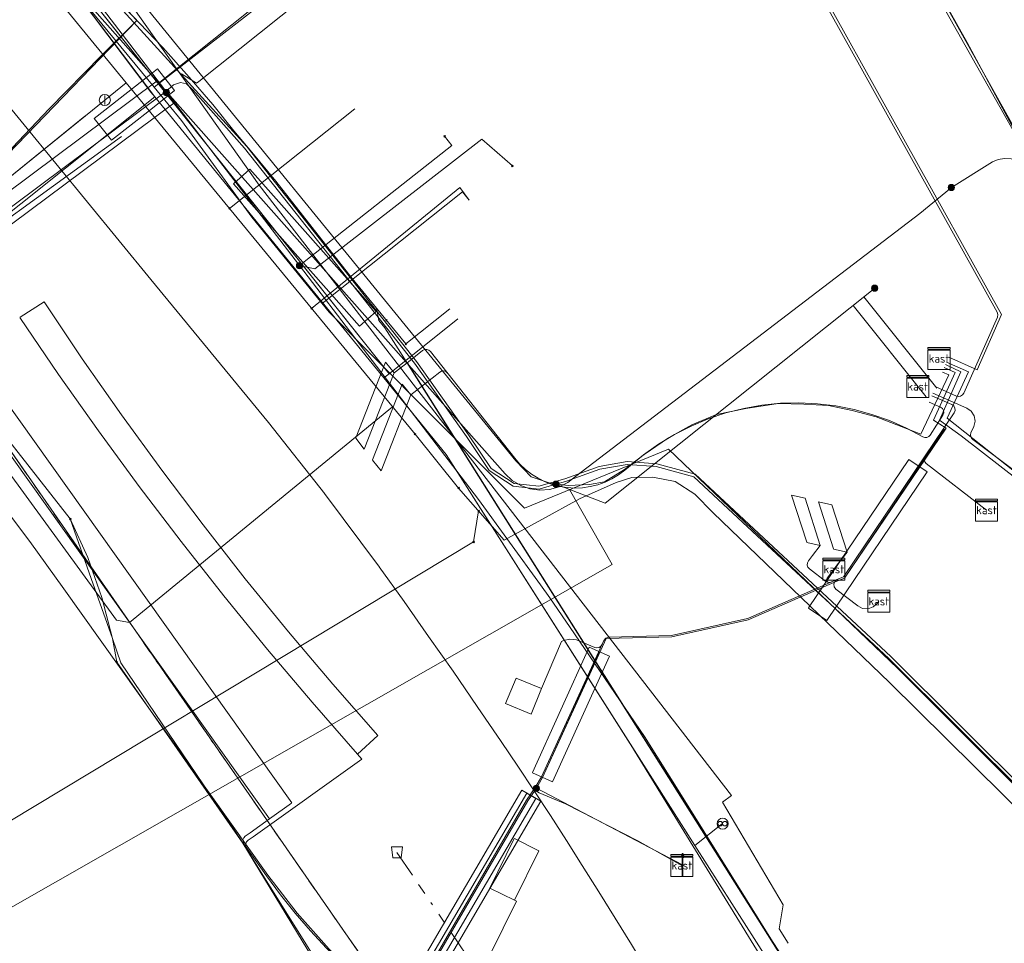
# Model space of a CAD drawing. Header units: metres. Extents: x 154975 to 155642, y 461260 to 461877.
# Tile 78 of 95: x 155495 to 155531, y 461429 to 461463. Entities that reach past the tile are written whole.
import ezdxf
from ezdxf.enums import TextEntityAlignment as Align
from ezdxf.lldxf.tags import DXFTag

# ---------------------------------------------------------------- set-up
doc = ezdxf.new("R2010")
doc.units = ezdxf.units.M
doc.linetypes.add('RI-OVERIG-SO', pattern=[17, 5, -2, 2, -2, 0, -2, 2, -2])
for name, color, linetype, lineweight, true_color in [('B-WE-KL-DATA-G', 3, 'KL-DATA-SO', 18, 0x00ff00), ('B-WE-KL-DATA_DUCT-G', 3, 'Continuous', 18, 0x00ff00), ('B-WE-KL-DATA_HULPSTUK-S', 3, 'Continuous', 18, 0x00ff00), ('B-WE-KL-DATA_KABELBED-G', 3, 'Continuous', 18, 0x00ff00), ('B-WE-KL-DATA_MANTELBUIS-G', 3, 'Continuous', 18, 0x00ff00), ('B-WE-KL-ET_LS-G', 1, 'KL-LS-SO', 18, 0xff0000), ('B-WE-KL-ET_LS-S', 1, 'Continuous', 18, 0xff0000), ('B-WE-KL-ET_LS_HULPSTUK-S', 1, 'Continuous', 18, 0xff0000), ('B-WE-KL-ET_LS_KABELBED-G', 1, 'Continuous', 18, 0xff0000), ('B-WE-KL-ET_LS_MANTELBUIS-G', 1, 'Continuous', 18, 0xff0000), ('B-WE-KL-ET_MS-G', 1, 'KL-MS-SO', 18, 0xff0000), ('B-WE-KL-ET_MS_HULPSTUK-S', 1, 'Continuous', 18, 0xff0000), ('B-WE-KL-ET_MS_MANTELBUIS-G', 1, 'Continuous', 18, 0xff0000), ('B-WE-KL-GAS_LD-G', 30, 'KL-GAS_LD-SO', 18, 0xff7f00), ('B-WE-KL-GAS_LD_MANTELBUIS-G', 30, 'Continuous', 18, 0xff7f00), ('B-WE-KL-WATER-G', 5, 'KL-WATER-SO', 18, 0x0000ff), ('B-WE-KL-WATER_HULPSTUK-S', 5, 'Continuous', 18, 0x0000ff), ('B-WE-KL-WATER_MANTELBUIS-G', 5, 'Continuous', 18, 0x0000ff), ('B-WE-RI-DRUK-G', 6, 'RI-PERS-SO', 18, 0xff00ff), ('B-WE-RI-VRIJVERVAL-G', 6, 'RI-OVERIG-SO', 18, 0xff00ff), ('B-WE-RI-VRIJVERVAL_HULPSTUK-S', 6, 'Continuous', 18, 0xff00ff), ('V-WE-KL-WATER-G', 5, 'V-KL-WATER-SO', 18, 0x0000ff)]:
    doc.layers.add(name, color=color, linetype=linetype, lineweight=lineweight, true_color=true_color)
doc.layers.add('B-WE-OG-INFO-G', color=7, linetype='Continuous', lineweight=18)
doc.styles.add('NLCS-ISO', font='NLCS-ISO.ttf')
tags = doc.linetypes.add('KL-DATA-SO', pattern='A,4,-1,[101,NLCS.SHX,S=0.5,R=0,X=0,Y=0],-1,4,-1,["D",Standard,S=1,R=0,X=-0.25,Y=-0.5],-1.5', length=12.5).pattern_tags.tags
tags[18] = DXFTag(74, 10)
tags = doc.linetypes.add('KL-GAS_LD-SO', pattern='A,4,-1,[69,NLCS.SHX,S=0.5,R=0,X=0,Y=0],-1,4,-1,["L",Standard,S=1,R=0,X=0.25,Y=-0.5],-2', length=13).pattern_tags.tags
tags[18] = DXFTag(74, 10)
tags = doc.linetypes.add('KL-LS-SO', pattern='A,4,-1,[103,NLCS.SHX,S=0.75,R=0,X=0,Y=0],-1,4,-1,["L",Standard,S=1,R=0,X=0,Y=-0.5],-2', length=13).pattern_tags.tags
tags[18] = DXFTag(74, 10)
tags = doc.linetypes.add('KL-MS-SO', pattern='A,4,-1,[103,NLCS.SHX,S=0.75,R=0,X=0,Y=0],-1,4,-1,["M",Standard,S=1,R=0,X=0,Y=-0.5],-2', length=13).pattern_tags.tags
tags[18] = DXFTag(74, 10)
doc.linetypes.add('KL-WATER-SO', pattern='A,7,-0.5,[168,NLCS.SHX,S=0.75,R=0,X=0.75,Y=0],-2', length=9.5)
tags = doc.linetypes.add('RI-PERS-SO', pattern='A,7,-2,["P",Standard,S=1.8,R=0,X=-0.5,Y=-0.9],-2,7,-2,[102,NLCS.SHX,S=1,R=180,X=0,Y=0],-2', length=22).pattern_tags.tags
tags[6] = DXFTag(74, 10)
doc.linetypes.add('V-KL-WATER-SO', pattern='A,3.5,[24,NLCS.SHX,S=0.5,R=0,X=0,Y=0],3.5,-0.5,[168,NLCS.SHX,S=0.75,R=0,X=0.75,Y=0],-2', length=9.5)

# ---------------------------------------------------------------- blocks, each defined once
blk = doc.blocks.new('SKL-WTB_HULP_MOF-SO')
at = {"linetype": 'ByBlock', "lineweight": 18}
h = blk.add_hatch(color=0, dxfattribs=at)
h.dxf.hatch_style = 1
h.paths.add_polyline_path([(-0.5625, 0, 1), (0.5625, 0, 1)])
at = {"color": 0, "linetype": 'ByBlock', "lineweight": 18}
blk.add_circle((0, 0), 0.5625, dxfattribs=at)
at = {"color": 0, "linetype": 'ByBlock', "lineweight": 18, "style": 'NLCS-ISO', "flags": 1}
for tag, p in [('TYPE', (1.5, 0)), ('LABEL', (1.5, -1.5)), ('OMSCHRIJVING', (1.5, -3))]:
    blk.add_attdef(tag, p, '', height=1, dxfattribs=at)
blk = doc.blocks.new('SKL-WTB_HULP_OVERLENGTE-SO')
at = {"color": 0, "linetype": 'ByBlock', "lineweight": 18}
for centre, radius in [((0, 0), 1), ((-0.42, 0), 0.417), ((0.42, 0), 0.417)]:
    blk.add_circle(centre, radius, dxfattribs=at)
at = {"color": 0, "linetype": 'ByBlock', "lineweight": 18, "style": 'NLCS-ISO', "flags": 1}
for tag, p in [('TYPE', (1.5, 0)), ('LABEL', (1.5, -1.5)), ('OMSCHRIJVING', (1.5, -3))]:
    blk.add_attdef(tag, p, '', height=1, dxfattribs=at)
blk = doc.blocks.new('SKL-WTB_HULP_OVERIG-SO')
at = {"color": 0, "linetype": 'ByBlock', "lineweight": 18}
for points in [[(-0.14, 0.14), (0.14, -0.14)], [(0.14, 0.14), (-0.14, -0.14)]]:
    blk.add_lwpolyline(points, dxfattribs=at)
at = {"color": 0, "linetype": 'ByBlock', "lineweight": 18, "style": 'NLCS-ISO', "flags": 1}
for tag, p in [('TYPE', (1.5, 0)), ('LABEL', (1.5, -1.5)), ('OMSCHRIJVING', (1.5, -3))]:
    blk.add_attdef(tag, p, '', height=1, dxfattribs=at)
blk = doc.blocks.new('SKL-WTB_HULP_AFSLUITER-SO')
at = {"color": 0, "linetype": 'ByBlock', "lineweight": 18}
blk.add_lwpolyline([(0, 0.8), (0, -0.8)], dxfattribs=at)
blk.add_circle((0, 0), 1, dxfattribs=at)
at = {"color": 0, "linetype": 'ByBlock', "lineweight": 18, "style": 'NLCS-ISO', "flags": 1}
for tag, p in [('TYPE', (1.5, 0)), ('LABEL', (1.5, -1.5)), ('OMSCHRIJVING', (1.5, -3))]:
    blk.add_attdef(tag, p, '', height=1, dxfattribs=at)
blk = doc.blocks.new('SRI-HULP_AFVOER_OPVANG-SO')
at = {"color": 0, "linetype": 'ByBlock', "lineweight": 18}
blk.add_lwpolyline([(-0.75, -1), (-1, 1), (1, 1), (0.75, -1)], close=True, dxfattribs=at)
at = {"color": 0, "linetype": 'ByBlock', "lineweight": 18, "style": 'NLCS-ISO', "flags": 1}
for tag, p in [('TYPE', (1.5, 0)), ('LABEL', (1.5, -1.5)), ('OMSCHRIJVING', (1.5, -3))]:
    blk.add_attdef(tag, p, '', height=1, dxfattribs=at)
blk = doc.blocks.new('SKL-WTB_HULP_KAST-SO')
at = {"color": 0, "linetype": 'ByBlock', "lineweight": 18}
for points in [[(-2, 2), (2, 2), (2, 1.68), (-2, 1.68)], [(-2, 1.52), (2, 1.52), (2, -2), (-2, -2)]]:
    blk.add_lwpolyline(points, close=True, dxfattribs=at)
at = {"color": 0, "linetype": 'ByBlock', "lineweight": 18, "style": 'NLCS-ISO'}
blk.add_text('kast', height=1.5, dxfattribs=at).set_placement((0, 0), align=Align.MIDDLE_CENTER)
at = {"color": 0, "linetype": 'ByBlock', "lineweight": 18, "style": 'NLCS-ISO', "flags": 1}
for tag, p in [('TYPE', (2.5, 0)), ('LABEL', (2.5, -1.5)), ('OMSCHRIJVING', (2.5, -3))]:
    blk.add_attdef(tag, p, '', height=1, dxfattribs=at)
blk = doc.blocks.new('SKL-ET_LS_MAST-SO')
for p, q in [((-0.05, 2.07), (0.05, 2.07)), ((-0.05, -2), (0.05, -2))]:
    blk.add_line(p, q)
for points in [[(-0.18, 1.76), (-0.22, 1.76), (-0.22, 1.84), (-0.18, 1.84), (-0.18, 1.79)], [(-0.18, 1.79), (-0.05, 1.79)], [(-0.05, -2), (-0.05, 2.07)], [(0.05, -2), (0.05, 2.07)], [(0.18, 1.92), (0.05, 1.92)], [(0.18, 1.89), (0.05, 1.89)], [(0.18, 1.89), (0.22, 1.89), (0.22, 1.97), (0.18, 1.97), (0.18, 1.92)], [(-0.18, 1.49), (-0.22, 1.49), (-0.22, 1.57), (-0.18, 1.57), (-0.18, 1.52)], [(-0.18, 1.76), (-0.05, 1.76)], [(-0.18, 1.52), (-0.05, 1.52)], [(-0.18, 1.49), (-0.05, 1.49)], [(0.18, 1.66), (0.05, 1.66)], [(0.18, 1.63), (0.05, 1.63)], [(0.18, 1.39), (0.05, 1.39)], [(0.18, 1.36), (0.05, 1.36)], [(0.18, 1.63), (0.22, 1.63), (0.22, 1.71), (0.18, 1.71), (0.18, 1.66)], [(0.18, 1.36), (0.22, 1.36), (0.22, 1.44), (0.18, 1.44), (0.18, 1.39)]]:
    blk.add_lwpolyline(points)

msp = doc.modelspace()

# ---------------------------------------------------------------- linework, layer by layer
at = {"layer": 'B-WE-KL-DATA-G', "ltscale": 0.2, "flags": 128}
for points in [[(155409.757, 461508.224), (155410.041, 461507.721), (155411.488, 461508.537), (155421.999, 461515.29), (155431.196, 461521.392), (155432.766, 461525.835), (155431.872, 461527.097), (155432.678, 461528.499), (155440.051, 461534.19), (155440.476, 461533.642), (155446.537, 461538.333), (155454.524, 461528.02), (155454.151, 461518.391), (155454.374, 461518.11), (155455.14, 461517.411), (155455.208, 461517.328), (155455.079, 461517.222), (155468.746, 461500), (155475.736, 461491.444), (155479.053, 461487.226), (155482.564, 461482.74), (155486.749, 461477.43), (155486.8, 461477.471), (155495.58, 461466.549), (155496.559, 461465.317), (155496.37, 461465.166), (155500, 461460.34), (155500.142, 461460.166), (155492.041, 461453.701), (155486.5, 461450.108), (155481.854, 461447.316), (155475.613, 461442.559), (155452.895, 461426.993), (155434.65, 461415.765), (155427.722, 461411.996), (155407.364, 461400.178), (155400.953, 461396.216), (155401.111, 461395.961)], [(155077.299, 461350.494), (155079.422, 461350.703), (155080.141, 461350.712), (155081.124, 461350.793), (155084.299, 461351.148), (155085.855, 461351.318), (155086.463, 461351.416), (155087.113, 461351.64), (155087.759, 461351.794), (155088.906, 461351.93), (155089.354, 461351.943), (155089.798, 461351.903), (155090.432, 461351.842), (155091.087, 461351.872), (155093.732, 461352.262), (155095.27, 461352.42), (155097.062, 461352.621), (155099.428, 461352.965), (155102.076, 461353.334), (155104.165, 461353.599), (155106.143, 461353.907), (155107.285, 461354.114), (155109.663, 461354.454), (155111.757, 461354.763), (155114.393, 461355.2), (155115.143, 461355.347), (155117.364, 461355.737), (155119.63, 461356.124), (155121.344, 461356.417), (155123.131, 461356.758), (155124.378, 461357.009), (155125.473, 461357.205), (155126.867, 461357.501), (155129.562, 461358.021), (155131.631, 461358.409), (155133.414, 461358.808), (155134.896, 461359.129), (155137.198, 461359.631), (155139.811, 461360.148), (155142.126, 461360.792), (155143.024, 461361.197), (155143.581, 461361.224), (155144.386, 461361.215), (155149.162, 461362.302), (155150.087, 461362.5), (155150.763, 461362.696), (155151.504, 461362.897), (155152.329, 461363.087), (155153.261, 461363.321), (155154.318, 461363.649), (155156.183, 461364.165), (155156.592, 461364.43), (155156.737, 461364.661), (155156.827, 461364.85), (155157.066, 461365.521), (155157.353, 461366.261), (155157.991, 461368.09), (155158.2, 461368.721), (155158.212, 461368.904), (155158.171, 461369.054), (155158.085, 461369.241), (155157.329, 461370.737), (155157.25, 461370.948), (155157.242, 461371.153), (155157.295, 461371.36), (155157.412, 461371.489), (155157.624, 461371.632), (155157.846, 461371.739), (155165.429, 461375.924), (155165.668, 461375.976), (155165.779, 461375.989), (155165.985, 461375.92), (155166.159, 461375.849), (155166.294, 461375.741), (155166.333, 461375.689), (155166.493, 461375.479), (155166.524, 461375.416), (155166.676, 461375.113), (155167.191, 461374.216), (155167.477, 461373.657), (155167.988, 461372.654), (155168.088, 461372.5), (155168.256, 461372.115), (155168.529, 461371.732), (155168.899, 461371.385), (155169.377, 461371.061), (155170.031, 461370.724), (155170.557, 461370.432), (155171.07, 461370.239), (155171.704, 461369.913), (155172.142, 461369.646), (155172.521, 461369.517), (155172.991, 461369.41), (155173.58, 461369.437), (155174.887, 461369.667), (155177.363, 461370.458), (155180.516, 461371.296), (155183.105, 461372.215), (155186.464, 461373.407), (155189.821, 461374.423), (155192.467, 461375.316), (155195.342, 461376.317), (155197.807, 461377.233), (155200.261, 461378.039), (155203.81, 461379.334), (155207.335, 461380.772), (155210.593, 461381.992), (155213.003, 461382.914), (155216.033, 461384.118), (155219.147, 461385.329), (155222.007, 461386.524), (155223.171, 461387.01), (155224.706, 461387.625), (155225.988, 461388.189), (155227.532, 461388.878), (155229.025, 461389.528), (155231.173, 461390.428), (155232.566, 461391.057), (155234.777, 461392.059), (155237.275, 461393.177), (155238.667, 461393.775), (155240.282, 461394.571), (155241.519, 461395.145), (155242.993, 461395.849), (155244.536, 461396.438), (155245.553, 461396.984), (155246.424, 461397.458), (155247.382, 461397.908), (155248.494, 461398.412), (155249.242, 461398.742), (155249.676, 461399.007), (155250.025, 461399.253), (155250.295, 461399.578), (155250.525, 461399.938), (155250.655, 461400.255), (155250.789, 461401.058), (155250.869, 461401.768), (155250.833, 461402.162), (155250.563, 461402.77), (155250.084, 461403.611), (155250.067, 461403.907), (155250.055, 461404.347), (155250.09, 461404.668), (155250.163, 461404.998), (155250.375, 461405.659), (155250.571, 461406.021), (155250.805, 461406.376), (155257.17, 461410.222), (155257.179, 461410.227), (155257.374, 461410.305), (155257.479, 461410.347), (155257.694, 461410.387), (155257.846, 461410.337), (155258.111, 461410.122), (155258.748, 461408.862), (155259.583, 461407.284), (155259.851, 461406.925), (155259.989, 461406.868), (155262.931, 461406.402), (155263.623, 461406.373), (155264.111, 461406.413), (155264.449, 461406.469), (155264.703, 461406.562), (155267.418, 461408.026), (155268.332, 461408.519), (155269.506, 461409.253), (155270.527, 461409.973), (155272.346, 461410.93), (155272.983, 461411.035), (155281.219, 461415.417), (155293.964, 461422.154), (155294.771, 461422.635), (155295.408, 461422.969), (155297.342, 461423.781), (155315.616, 461441.643), (155316.168, 461442.229), (155316.788, 461442.962), (155318.823, 461445.219), (155319.312, 461445.822), (155319.759, 461446.874), (155320.092, 461447.72), (155328.53, 461453.285), (155329.854, 461454.154), (155331.103, 461454.973), (155339.441, 461460.443), (155342.244, 461462.273), (155348.831, 461466.574), (155352.793, 461469.161), (155354.84, 461470.497), (155355.253, 461471.029), (155355.875, 461471.384), (155356.217, 461471.447), (155357.036, 461471.919), (155357.907, 461472.497), (155358.802, 461473.153), (155360.043, 461473.889), (155360.356, 461474.137), (155377.248, 461485.345), (155377.918, 461485.583), (155379.28, 461486.518), (155382.893, 461488.852), (155384.062, 461489.608), (155389.008, 461492.859), (155390.947, 461494.133), (155395.289, 461496.956), (155401.557, 461501.032), (155407.89, 461505.131), (155411.335, 461507.361), (155411.978, 461507.611), (155413.571, 461507.893), (155415.493, 461509.037), (155420.374, 461512.245), (155420.894, 461512.152), (155422.035, 461512.234), (155444.268, 461525.577), (155445.232, 461526.491), (155445.706, 461526.599), (155445.981, 461526.593), (155446.257, 461526.526), (155446.554, 461526.25), (155447.427, 461525.175), (155448.143, 461524.306), (155448.642, 461523.723), (155449.157, 461523.176), (155449.993, 461522.165), (155451.486, 461520.595), (155453.151, 461518.983), (155454.722, 461517.176), (155456.23, 461515.366), (155457.167, 461514.121), (155459.015, 461511.794), (155461.257, 461509.022), (155463.601, 461506.061), (155467.359, 461501.311), (155470.788, 461497.058), (155472.954, 461494.336), (155475.237, 461491.496), (155475.817, 461490.737), (155476.388, 461489.969), (155478.46, 461487.381), (155479.767, 461485.663), (155480.829, 461484.229), (155481.745, 461483.106), (155482.438, 461482.226), (155483.637, 461480.658), (155485.017, 461478.923), (155486.494, 461477.039), (155487.641, 461475.708), (155488.531, 461474.658), (155490.117, 461472.938), (155491.707, 461471.195), (155492.655, 461470.196), (155493.796, 461468.999), (155495.445, 461467.211), (155497.385, 461465.175), (155498.14, 461464.383), (155499.592, 461462.844), (155500.434, 461461.959), (155501.395, 461460.881), (155502.248, 461459.895), (155503.013, 461458.939), (155503.66, 461458.16), (155504.526, 461457.115), (155507.303, 461453.581), (155508.173, 461452.516), (155508.263, 461452.066), (155508.476, 461451.799), (155509.283, 461450.547), (155544.6, 461394.515), (155544.828, 461394.114), (155545.038, 461393.969), (155545.284, 461393.955), (155545.459, 461394.044), (155545.735, 461394.232), (155545.876, 461394.488), (155545.953, 461394.939), (155546.152, 461395.278), (155546.256, 461395.473), (155546.452, 461395.733), (155546.652, 461395.966), (155547.621, 461396.554), (155584.621, 461415.895), (155585.682, 461416.057), (155586.933, 461416.23), (155587.777, 461416.426), (155588.337, 461416.564), (155589.201, 461416.779), (155589.879, 461416.913), (155590.547, 461416.885), (155591.192, 461416.844), (155591.636, 461416.816), (155591.994, 461416.794), (155592.421, 461416.848), (155592.813, 461416.939), (155593.07, 461417.002), (155594.641, 461417.812), (155595.924, 461418.432), (155596.074, 461418.377), (155596.277, 461418.198), (155596.475, 461417.918), (155596.638, 461417.611), (155600.008, 461411.858), (155600.311, 461411.8), (155600.608, 461411.857), (155600.983, 461411.992), (155602.369, 461412.782), (155604.026, 461413.744), (155604.827, 461414.171), (155606.114, 461414.954), (155608.155, 461416.099), (155614.895, 461419.934), (155621.706, 461423.799), (155622.876, 461424.385), (155625.881, 461426.142), (155631.474, 461429.345)], [(155520.718, 461433.83), (155519.717, 461433.042), (155510.699, 461447.212), (155508.442, 461449.981), (155508.632, 461450.133), (155495.58, 461466.549), (155486.8, 461477.471), (155486.749, 461477.43), (155482.564, 461482.74), (155480.232, 461485.72), (155480.713, 461486.077)], [(155480.713, 461486.077), (155480.232, 461485.72), (155482.564, 461482.74), (155486.749, 461477.43), (155486.8, 461477.471), (155495.58, 461466.549), (155508.632, 461450.133), (155508.442, 461449.981), (155510.699, 461447.212), (155517.3, 461436.839), (155535.55, 461407.112), (155535.773, 461407.13), (155539.33, 461400.268), (155542.358, 461393.519), (155558.309, 461401.509), (155561.307, 461396.24)], [(155480.713, 461486.077), (155480.232, 461485.72), (155482.564, 461482.74), (155486.749, 461477.43), (155486.8, 461477.471), (155495.58, 461466.549), (155508.632, 461450.133), (155511.129, 461452.125)], [(155480.713, 461486.077), (155480.232, 461485.72), (155482.564, 461482.74), (155486.749, 461477.43), (155486.8, 461477.471), (155495.58, 461466.549), (155500.267, 461460.654), (155504.899, 461464.349)], [(155499.499, 461462.942), (155498.14, 461464.383), (155497.385, 461465.175), (155495.932, 461466.699)], [(155488.531, 461451.335), (155489.858, 461452.261), (155489.851, 461452.921), (155496.314, 461459.74), (155498.212, 461461.664), (155499.499, 461462.942)], [(155499.499, 461462.942), (155499.592, 461462.844), (155500.434, 461461.959), (155501.395, 461460.881), (155502.248, 461459.895), (155503.013, 461458.939), (155503.66, 461458.16), (155503.817, 461457.971)], [(155503.817, 461457.971), (155504.526, 461457.115), (155507.303, 461453.581), (155508.173, 461452.516)], [(155508.173, 461452.516), (155509.236, 461451.213), (155510.841, 461452.487)], [(155508.173, 461452.516), (155508.263, 461452.066), (155508.476, 461451.799), (155509.283, 461450.547), (155544.6, 461394.515), (155544.828, 461394.114), (155545.038, 461393.969), (155545.284, 461393.955), (155545.459, 461394.044), (155545.735, 461394.232), (155545.876, 461394.488), (155545.953, 461394.939), (155546.152, 461395.278), (155546.256, 461395.473), (155546.452, 461395.733), (155546.652, 461395.966), (155547.621, 461396.554), (155557.551, 461401.745), (155560.571, 461395.82)]]:
    msp.add_lwpolyline(points, dxfattribs=at)
at = {"layer": 'B-WE-KL-DATA_DUCT-G', "ltscale": 0.2, "flags": 128}
for points in [[(155496.559, 461465.317), (155500.267, 461460.654), (155508.632, 461450.133), (155508.442, 461449.981), (155510.699, 461447.212), (155517.3, 461436.839), (155535.55, 461407.112), (155535.773, 461407.13), (155537.285, 461407.251)], [(155537.285, 461407.251), (155535.773, 461407.13), (155535.55, 461407.112), (155517.3, 461436.839), (155510.699, 461447.212), (155508.442, 461449.981), (155508.632, 461450.133), (155500.267, 461460.654), (155496.559, 461465.317)], [(155537.285, 461407.251), (155535.773, 461407.13), (155535.55, 461407.112), (155517.3, 461436.839), (155510.699, 461447.212), (155508.442, 461449.981), (155508.632, 461450.133), (155500.267, 461460.654), (155496.559, 461465.317)], [(155537.285, 461407.251), (155535.773, 461407.13), (155535.55, 461407.112), (155517.3, 461436.839), (155510.699, 461447.212), (155508.442, 461449.981), (155508.632, 461450.133), (155500.267, 461460.654), (155496.559, 461465.317)], [(155537.285, 461407.251), (155535.773, 461407.13), (155535.55, 461407.112), (155517.3, 461436.839), (155510.699, 461447.212), (155508.442, 461449.981), (155508.632, 461450.133), (155500.267, 461460.654), (155496.559, 461465.317)], [(155537.285, 461407.251), (155535.773, 461407.13), (155535.55, 461407.112), (155517.3, 461436.839), (155510.699, 461447.212), (155508.442, 461449.981), (155508.632, 461450.133), (155500.267, 461460.654), (155496.559, 461465.317)], [(155537.285, 461407.251), (155535.773, 461407.13), (155535.55, 461407.112), (155517.3, 461436.839), (155510.699, 461447.212), (155508.442, 461449.981), (155508.632, 461450.133), (155500.267, 461460.654), (155496.559, 461465.317)], [(155537.285, 461407.251), (155535.773, 461407.13), (155535.55, 461407.112), (155517.3, 461436.839), (155510.699, 461447.212), (155508.442, 461449.981), (155508.632, 461450.133), (155500.267, 461460.654), (155496.559, 461465.317)], [(155537.285, 461407.251), (155535.773, 461407.13), (155535.55, 461407.112), (155517.3, 461436.839), (155510.699, 461447.212), (155508.442, 461449.981), (155508.632, 461450.133), (155500.267, 461460.654), (155496.559, 461465.317)], [(155537.285, 461407.251), (155535.773, 461407.13), (155535.55, 461407.112), (155517.3, 461436.839), (155510.699, 461447.212), (155508.442, 461449.981), (155508.632, 461450.133), (155500.267, 461460.654), (155496.559, 461465.317)], [(155537.285, 461407.251), (155535.773, 461407.13), (155535.55, 461407.112), (155517.3, 461436.839), (155510.699, 461447.212), (155508.442, 461449.981), (155508.632, 461450.133), (155500.267, 461460.654), (155496.559, 461465.317)], [(155537.285, 461407.251), (155535.773, 461407.13), (155535.55, 461407.112), (155517.3, 461436.839), (155510.699, 461447.212), (155508.442, 461449.981), (155508.632, 461450.133), (155500.267, 461460.654), (155496.559, 461465.317)], [(155537.285, 461407.251), (155535.773, 461407.13), (155535.55, 461407.112), (155517.3, 461436.839), (155510.699, 461447.212), (155508.442, 461449.981), (155508.632, 461450.133), (155500.267, 461460.654), (155496.559, 461465.317)], [(155537.285, 461407.251), (155535.773, 461407.13), (155535.55, 461407.112), (155517.3, 461436.839), (155510.699, 461447.212), (155508.442, 461449.981), (155508.632, 461450.133), (155500.267, 461460.654), (155496.559, 461465.317)]]:
    msp.add_lwpolyline(points, dxfattribs=at)
at = {"layer": 'B-WE-KL-DATA_KABELBED-G', "ltscale": 0.2, "flags": 128}
for points in [[(155547.793, 461429.458), (155547.294, 461430.352), (155532.474, 461456.753), (155508.198, 461500), (155506.684, 461502.692), (155504.365, 461506.585), (155500, 461513.915), (155475.307, 461555.386), (155470.677, 461563.221), (155440.313, 461615.003), (155410.884, 461661.906), (155378.694, 461706.959), (155343.859, 461750), (155320.733, 461775.882), (155306.04, 461791.565), (155303.283, 461794.687), (155269.166, 461827.78), (155264.867, 461832.132)], [(155572.582, 461385.076), (155563.91, 461400.619), (155562.303, 461403.431), (155558.434, 461410.199), (155557.95, 461411.047), (155553.18, 461419.391), (155547.508, 461429.403), (155543.419, 461436.924), (155542.626, 461438.384), (155538.164, 461446.26), (155535.241, 461451.593), (155532.474, 461456.753), (155529.584, 461462.143), (155525.387, 461469.613), (155515.167, 461487.865), (155508.378, 461499.963)], [(155522.758, 461429.209), (155522.529, 461429.558), (155519.588, 461434.267), (155519.224, 461434.849), (155517.89, 461436.987), (155515.19, 461440.943), (155514.458, 461442.016), (155514.123, 461442.479), (155511.87, 461445.581), (155505.389, 461454.054), (155497.3, 461464.63), (155495.776, 461466.622), (155492.463, 461470.694)], [(155500.142, 461460.166), (155496.37, 461465.166), (155496.559, 461465.317)], [(155500.267, 461460.654), (155496.559, 461465.317)], [(155500.267, 461460.654), (155504.899, 461464.349)], [(155508.632, 461450.133), (155500.267, 461460.654)], [(155500.142, 461460.166), (155492.041, 461453.701), (155486.5, 461450.108), (155481.854, 461447.316), (155475.613, 461442.559), (155470.755, 461439.23)], [(155500.142, 461460.166), (155508.442, 461449.981)], [(155505.389, 461454.054), (155510.914, 461458.402), (155510.646, 461458.74)], [(155505.389, 461454.054), (155505.949, 461453.941), (155511.996, 461458.637), (155513.103, 461457.667)], [(155487.911, 461456.559), (155497.085, 461444.874), (155497.716, 461443.474), (155498.226, 461442.024), (155498.61, 461440.537), (155498.77, 461439.681), (155503.335, 461433.122), (155511.019, 461420.855), (155517.923, 461408.134), (155524.019, 461395.006), (155526.24, 461389.618)], [(155532.962, 461382.957), (155531.151, 461381.959), (155530.843, 461381.784), (155530.366, 461382.709), (155524.019, 461395.006), (155519.468, 461403.824), (155511.598, 461419.31), (155507.636, 461426.047), (155503.335, 461433.122), (155503.286, 461433.203), (155502.399, 461434.528), (155498.919, 461439.657), (155498.61, 461440.537), (155497.845, 461442.71), (155497.084, 461444.875), (155494.71, 461447.898), (155487.922, 461456.544)], [(155508.632, 461450.133), (155511.129, 461452.125)], [(155508.442, 461449.981), (155508.632, 461450.133)], [(155508.442, 461449.981), (155510.699, 461447.212), (155517.3, 461436.839)], [(155517.3, 461436.839), (155519.717, 461433.042)], [(155535.773, 461407.13), (155535.55, 461407.112), (155517.3, 461436.839)], [(155519.717, 461433.042), (155520.718, 461433.83)], [(155519.717, 461433.042), (155525.516, 461423.929), (155527.201, 461422.332), (155527.603, 461421.787)]]:
    msp.add_lwpolyline(points, dxfattribs=at)
at = {"layer": 'B-WE-KL-DATA_MANTELBUIS-G', "ltscale": 0.2, "flags": 128}
for points in [[(155499.5, 461462.942), (155491.154, 461454.296)], [(155509.283, 461450.547), (155544.599, 461394.515)]]:
    msp.add_lwpolyline(points, dxfattribs=at)
at = {"layer": 'B-WE-KL-ET_LS-G', "ltscale": 0.2, "flags": 128}
for points in [[(155229.023, 461838.281), (155229.758, 461838.765), (155242.873, 461818.84), (155246.957, 461812.831), (155252.731, 461803.98), (155258.159, 461807.521), (155273.279, 461786.734), (155280.927, 461775.321), (155291.819, 461758.53), (155295.662, 461752.287), (155296.567, 461751.155), (155297.272, 461750.027), (155310.198, 461730.469), (155325.025, 461707.76), (155326.006, 461706.115), (155331.737, 461697.091), (155337.791, 461688.192), (155341.722, 461682.232), (155352.655, 461665.057), (155353.823, 461663.545), (155359.279, 461655.016), (155370.099, 461639.269), (155378.376, 461625.864), (155385.514, 461614.858), (155394.094, 461601.714), (155399.192, 461593.635), (155412.291, 461574.206), (155421.138, 461559.576), (155421.984, 461558.216), (155431.813, 461544.148), (155438.912, 461535.339), (155448.615, 461522.615), (155448.9, 461522.531), (155451.753, 461520.209), (155455.621, 461516.902), (155463.594, 461506.267), (155471.478, 461496.941), (155474.878, 461492.079), (155482.353, 461482.574), (155490.259, 461472.64), (155492.956, 461469.433), (155494.883, 461469.735), (155503.931, 461456.968), (155521.037, 461434.853), (155520.714, 461434.606), (155522.913, 461430.894), (155522.77, 461430.024), (155523.09, 461429.501)], [(155540.102, 461443.223), (155538.12, 461446.457), (155532.929, 461456.087), (155526.1, 461468.367), (155522.59, 461475.089), (155514.161, 461490.328), (155508.71, 461500.4), (155501.884, 461512.103), (155489.767, 461533.971), (155477.607, 461555.813), (155465.314, 461577.582), (155452.772, 461599.226), (155440.105, 461620.575), (155426.54, 461641.669), (155419.007, 461652.792), (155412.712, 461662.382), (155403.129, 461676.61), (155398.738, 461683.005), (155392.258, 461691.974), (155383.782, 461702.945), (155377.984, 461710.028), (155368.292, 461722.653), (155358.338, 461735.001), (155352.647, 461742.041), (155347.96, 461747.234), (155336.361, 461760.913), (155330.857, 461766.984), (155324.132, 461774.5), (155319.604, 461779.396), (155316.982, 461782.137), (155309.832, 461789.773), (155302.384, 461797.488), (155291.264, 461808.437), (155284.787, 461815.143), (155272.755, 461826.127), (155266.791, 461831.915)], [(155431.471, 461541.656), (155436.291, 461533.297), (155462.576, 461500), (155478.648, 461479.632), (155494.25, 461460.558), (155500, 461453.554), (155504.271, 461448.369), (155506.31, 461445.786), (155506.299, 461445.8), (155508.283, 461443.127), (155508.279, 461443.136), (155509.177, 461441.879), (155510.068, 461440.617), (155510.952, 461439.351), (155511.829, 461438.079), (155512.699, 461436.803), (155513.3, 461435.914), (155513.894, 461435.021), (155514.481, 461434.123), (155515.061, 461433.222), (155515.634, 461432.315), (155516.234, 461431.362), (155516.826, 461430.408), (155517.412, 461429.45), (155517.992, 461428.488), (155518.566, 461427.522), (155519.423, 461426.066), (155520.27, 461424.605), (155521.108, 461423.138), (155521.936, 461421.666), (155522.754, 461420.189), (155523.4, 461419.019), (155524.036, 461417.847), (155524.665, 461416.672), (155525.081, 461415.88)], [(155549.637, 461495.088), (155531.526, 461489.364), (155532.228, 461486.78), (155532.838, 461484.174), (155533.781, 461478.904), (155520.212, 461471.35), (155530.826, 461452.284), (155529.943, 461450.276), (155528.911, 461450.731)], [(155545.657, 461413.322), (155545.09, 461413.385), (155544.897, 461413.837), (155544.496, 461416.638), (155543.465, 461418.214), (155542.519, 461419.395), (155542.235, 461420.4), (155542.328, 461421.994), (155542.097, 461423.538), (155541.757, 461424.404), (155541.292, 461425.443), (155540.939, 461425.959), (155539.53, 461427.23), (155526.813, 461439.883), (155519.728, 461446.49), (155518.332, 461446.87), (155517.258, 461446.952), (155516.241, 461446.774), (155514.997, 461446.33), (155514.059, 461446.056), (155513.165, 461446.156), (155512.329, 461446.699), (155511.518, 461447.922), (155509.633, 461450.578), (155503.478, 461458.374), (155499.005, 461463.283), (155493.01, 461469.416), (155489.982, 461472.745), (155489.681, 461473.286), (155489.239, 461473.841)], [(155528.681, 461450.193), (155528.918, 461450.094), (155527.896, 461447.94), (155527.193, 461448.226), (155526.282, 461448.571), (155525.419, 461448.8), (155524.553, 461448.982), (155523.661, 461449.034), (155522.73, 461449.053), (155521.556, 461448.877), (155520.501, 461448.662), (155519.609, 461448.285), (155518.754, 461447.815), (155517.882, 461447.209), (155517.159, 461446.669), (155516.443, 461446.214), (155515.896, 461446.122), (155515.125, 461446.082), (155514.468, 461446.167), (155513.784, 461446.401), (155513.228, 461446.975), (155497.035, 461466.854), (155496.9, 461466.859), (155496.765, 461466.765), (155495.739, 461465.852), (155495.535, 461465.858), (155495.409, 461466.009), (155495.37, 461466.214), (155495.436, 461466.372), (155495.646, 461466.424), (155495.811, 461466.332), (155495.857, 461466.187), (155495.785, 461466.049), (155495.653, 461466.023), (155495.561, 461466.128), (155495.541, 461466.246), (155495.673, 461466.26)], [(155505.431, 461463.665), (155501.736, 461460.73)], [(155528.203, 461415.317), (155528.175, 461414.945), (155528.159, 461414.875), (155528.148, 461414.841), (155528.134, 461414.808), (155528.1, 461414.745), (155528.08, 461414.716), (155528.033, 461414.662), (155527.979, 461414.615), (155527.919, 461414.577), (155527.887, 461414.561), (155527.821, 461414.536), (155527.751, 461414.521), (155527.68, 461414.516), (155520.338, 461415.039), (155520.269, 461415.049), (155520.202, 461415.069), (155520.169, 461415.082), (155520.108, 461415.115), (155520.079, 461415.134), (155520.025, 461415.18), (155519.979, 461415.232), (155519.958, 461415.26), (155519.94, 461415.29), (155519.909, 461415.353), (155519.528, 461416.486), (155519.124, 461417.573), (155518.216, 461419.709), (155517.923, 461420.27), (155517.592, 461420.811), (155517.227, 461421.328), (155516.827, 461421.82), (155516.396, 461422.284), (155515.935, 461422.718), (155515.446, 461423.121), (155514.931, 461423.49), (155514.392, 461423.824), (155513.833, 461424.122), (155513.534, 461424.264), (155511.979, 461425.053), (155510.486, 461425.955), (155509.065, 461426.965), (155507.723, 461428.078), (155506.466, 461429.287), (155505.303, 461430.586), (155504.24, 461431.968), (155496.851, 461442.341), (155495.614, 461444.059), (155491.789, 461449.128), (155488.818, 461452.936), (155488.709, 461453.066), (155488.592, 461453.188), (155488.466, 461453.302), (155488.334, 461453.408), (155488.194, 461453.504), (155488.048, 461453.59), (155487.897, 461453.667), (155487.74, 461453.733), (155487.58, 461453.788), (155487.416, 461453.832), (155487.25, 461453.865), (155487.082, 461453.887), (155486.913, 461453.897), (155486.743, 461453.895), (155486.574, 461453.883), (155482.049, 461460.163), (155481.841, 461461.579)], [(155501.736, 461460.73), (155501.658, 461460.668), (155501.113, 461460.999), (155501.098, 461460.986)], [(155514.68, 461446.133), (155514.068, 461445.954), (155513.13, 461446.059), (155512.258, 461446.626), (155511.435, 461447.865), (155509.553, 461450.518), (155503.401, 461458.31), (155501.52, 461460.422), (155501.296, 461460.641), (155501.075, 461460.684), (155500.819, 461460.599), (155500.531, 461460.347), (155491.367, 461453.512), (155488.071, 461451.749)], [(155514.68, 461446.133), (155516.461, 461445.44), (155526.232, 461453.235)], [(155528.48, 461449.616), (155525.841, 461452.923)], [(155528.089, 461449.303), (155525.45, 461452.611)], [(155539.198, 461394.986), (155538.308, 461399.778), (155537.908, 461404.491), (155537.846, 461408.075), (155537.766, 461413.157), (155538.19, 461418.633), (155538.634, 461422.759), (155539.252, 461426.501), (155541.712, 461435.926), (155541.724, 461435.994), (155541.727, 461436.028), (155541.726, 461436.097), (155541.721, 461436.132), (155541.706, 461436.199), (155541.681, 461436.264), (155541.665, 461436.295), (155541.627, 461436.353), (155541.582, 461436.405), (155541.557, 461436.428), (155536.285, 461441.036), (155536.236, 461441.085), (155536.195, 461441.141), (155536.161, 461441.201), (155536.136, 461441.266), (155536.127, 461441.3), (155536.12, 461441.334), (155536.114, 461441.403), (155536.115, 461441.438), (155536.123, 461441.507), (155536.131, 461441.541), (155536.154, 461441.607), (155536.185, 461441.669), (155536.225, 461441.726), (155536.399, 461441.944), (155536.435, 461442.003), (155536.462, 461442.067), (155536.472, 461442.1), (155536.485, 461442.168), (155536.488, 461442.203), (155536.487, 461442.272), (155536.483, 461442.306), (155536.468, 461442.374), (155536.456, 461442.407), (155536.427, 461442.47), (155536.41, 461442.499), (155536.369, 461442.555), (155536.345, 461442.581), (155536.293, 461442.626), (155528.851, 461448.528), (155529.629, 461450.198), (155528.834, 461450.558)], [(155509.144, 461426.904), (155513.659, 461434.655), (155513.974, 461435.113), (155514.199, 461435.505), (155516.505, 461440.537), (155518.875, 461440.603), (155521.65, 461441.218), (155524.855, 461442.614), (155525.132, 461442.73), (155528.816, 461448.164), (155528.363, 461448.451), (155529.139, 461450.178), (155528.742, 461450.357)], [(155528.793, 461450.467), (155529.353, 461450.2), (155528.58, 461448.451), (155529.357, 461447.88), (155536.254, 461442.529), (155536.293, 461442.49), (155536.326, 461442.446), (155536.352, 461442.397), (155536.372, 461442.345), (155536.387, 461442.264), (155536.388, 461442.208), (155536.381, 461442.153), (155536.357, 461442.074), (155536.332, 461442.024), (155536.3, 461441.979), (155536.122, 461441.755), (155536.079, 461441.683), (155536.047, 461441.607), (155536.035, 461441.567), (155536.025, 461441.526), (155536.015, 461441.443), (155536.014, 461441.401), (155536.022, 461441.318), (155536.03, 461441.277), (155536.054, 461441.198), (155536.089, 461441.122), (155536.134, 461441.052), (155536.161, 461441.019), (155536.219, 461440.96), (155541.491, 461436.353), (155541.53, 461436.314), (155541.578, 461436.246), (155541.601, 461436.196), (155541.623, 461436.116), (155541.627, 461436.033), (155541.615, 461435.951), (155539.156, 461426.527), (155538.831, 461424.587), (155538.51, 461422.756), (155538.297, 461420.412), (155538.051, 461418.369), (155537.87, 461415.888), (155537.66, 461413.26), (155537.671, 461411.656), (155537.733, 461408.469), (155537.753, 461406.059), (155537.782, 461404.338), (155538.053, 461401.192), (155538.213, 461399.706), (155538.668, 461397.118), (155539.06, 461394.866), (155539.174, 461394.566)], [(155514.68, 461446.133), (155515.028, 461446.235), (155516.267, 461446.678), (155517.264, 461446.851), (155518.315, 461446.771), (155519.678, 461446.4), (155526.744, 461439.811), (155539.461, 461427.157), (155540.849, 461425.905), (155541.197, 461425.411), (155541.664, 461424.365), (155542, 461423.512), (155542.227, 461421.989), (155542.134, 461420.389), (155542.428, 461419.348), (155543.384, 461418.155), (155544.4, 461416.602), (155544.8, 461413.81), (155545.021, 461413.292), (155545.646, 461413.221)], [(155492.176, 461429.218), (155516.722, 461443.218), (155515.167, 461445.943)], [(155519.264, 461432.334), (155513.974, 461435.113)]]:
    msp.add_lwpolyline(points, dxfattribs=at)
at = {"layer": 'B-WE-KL-ET_LS_KABELBED-G', "ltscale": 0.2, "flags": 128}
for points in [[(155540.102, 461443.223), (155538.12, 461446.457), (155532.929, 461456.087), (155526.1, 461468.367), (155522.59, 461475.089), (155514.161, 461490.328), (155508.71, 461500.4), (155501.884, 461512.103), (155489.767, 461533.971), (155477.607, 461555.813), (155465.314, 461577.582), (155452.772, 461599.226), (155440.105, 461620.575), (155426.54, 461641.669), (155419.007, 461652.792), (155412.712, 461662.382)], [(155520.173, 461471.214), (155530.666, 461452.366), (155530.691, 461452.278), (155530.674, 461452.187), (155529.454, 461449.429), (155529.41, 461449.365), (155529.344, 461449.323), (155529.267, 461449.31), (155529.191, 461449.327), (155528.439, 461449.659)], [(155495.253, 461452.177), (155496.662, 461450.109), (155498.106, 461448.064), (155499.585, 461446.045), (155501.099, 461444.052), (155502.647, 461442.085), (155504.228, 461440.145), (155505.843, 461438.233), (155507.491, 461436.349), (155508.23, 461437.022), (155506.594, 461438.888), (155504.992, 461440.782), (155503.425, 461442.706), (155501.894, 461444.658), (155500.399, 461446.638), (155498.94, 461448.645), (155497.518, 461450.678), (155496.134, 461452.737), (155495.262, 461452.183)], [(155509.339, 461450.567), (155509.851, 461450.973), (155509.921, 461451.008), (155509.999, 461451.015), (155510.073, 461450.991), (155510.132, 461450.94), (155513.196, 461447.071), (155513.377, 461446.859), (155513.578, 461446.666), (155513.799, 461446.495), (155514.035, 461446.346), (155514.285, 461446.222), (155514.546, 461446.124), (155514.815, 461446.052), (155515.091, 461446.008), (155515.369, 461445.991), (155515.648, 461446.003), (155515.924, 461446.043), (155516.195, 461446.11), (155516.458, 461446.204), (155516.71, 461446.325), (155516.948, 461446.469), (155517.171, 461446.637), (155517.853, 461447.198), (155518.4, 461447.587), (155518.975, 461447.935), (155519.574, 461448.24), (155520.194, 461448.499), (155520.831, 461448.712), (155521.482, 461448.878), (155522.143, 461448.995), (155522.812, 461449.063), (155523.483, 461449.081), (155524.154, 461449.05), (155524.821, 461448.969), (155525.481, 461448.839), (155526.128, 461448.661), (155526.761, 461448.435), (155527.376, 461448.164), (155527.968, 461447.847), (155528.04, 461447.822), (155528.116, 461447.826), (155528.185, 461447.857), (155528.237, 461447.912), (155528.701, 461448.635), (155528.731, 461448.715), (155528.724, 461448.8), (155528.683, 461448.875), (155528.613, 461448.926), (155528.197, 461449.109)], [(155505.114, 461434.579), (155493.51, 461450.869), (155492.696, 461450.289), (155504.299, 461433.999), (155505.105, 461434.573)], [(155507.425, 461447.799), (155507.736, 461447.407), (155508.817, 461450.162), (155508.506, 461450.553), (155507.428, 461447.808)], [(155508.817, 461450.162), (155509.339, 461450.567)], [(155509.918, 461449.758), (155510.469, 461450.193), (155510.538, 461450.229), (155510.616, 461450.235), (155510.69, 461450.211), (155510.749, 461450.161)], [(155508.031, 461447.004), (155508.342, 461446.612), (155509.423, 461449.367), (155509.112, 461449.758), (155508.035, 461447.013)], [(155509.423, 461449.367), (155509.918, 461449.758)], [(155509.196, 461426.74), (155509.147, 461426.793), (155509.12, 461426.86), (155509.119, 461426.932), (155509.143, 461427), (155513.616, 461434.682), (155513.932, 461435.139), (155514.155, 461435.528), (155516.421, 461440.473), (155516.492, 461440.557), (155516.597, 461440.59), (155518.869, 461440.654), (155521.616, 461441.262), (155521.652, 461441.274), (155524.835, 461442.66), (155525.044, 461442.747), (155525.094, 461442.777), (155525.133, 461442.82), (155529.108, 461448.724), (155529.14, 461448.804), (155529.134, 461448.891), (155529.093, 461448.967), (155529.023, 461449.018), (155528.297, 461449.339)], [(155536.254, 461442.9), (155529.78, 461447.75), (155529.734, 461447.799), (155529.707, 461447.86), (155529.701, 461447.926), (155529.717, 461447.991), (155529.822, 461448.228), (155529.864, 461448.418), (155529.831, 461448.61), (155529.726, 461448.775), (155529.567, 461448.887), (155528.338, 461449.431)], [(155528.051, 461447.153), (155528.021, 461447.084), (155528.019, 461447.009), (155528.045, 461446.939), (155528.094, 461446.883), (155530.282, 461445.193)], [(155523.768, 461444.017), (155524.256, 461443.907), (155523.709, 461445.626), (155523.221, 461445.736), (155523.765, 461444.027)], [(155524.739, 461443.779), (155525.227, 461443.668), (155524.68, 461445.387), (155524.192, 461445.497), (155524.736, 461443.788)], [(155524.256, 461443.907), (155523.981, 461443.552)], [(155523.981, 461443.552), (155523.827, 461443.35), (155523.792, 461443.28), (155523.787, 461443.202), (155523.812, 461443.128), (155523.863, 461443.07), (155524.461, 461442.61), (155524.559, 461442.57), (155524.663, 461442.585)], [(155525.227, 461443.668), (155524.875, 461443.212)], [(155524.875, 461443.212), (155524.502, 461442.73), (155524.482, 461442.679), (155524.491, 461442.625), (155524.527, 461442.584), (155524.579, 461442.568)], [(155524.868, 461442.674), (155524.787, 461442.611), (155524.747, 461442.515), (155524.761, 461442.413), (155524.824, 461442.331), (155525.618, 461441.72), (155525.792, 461441.633), (155525.987, 461441.62), (155526.172, 461441.682), (155526.319, 461441.81), (155526.38, 461441.889)], [(155514.884, 461440.434), (155514.159, 461438.725)], [(155516.35, 461440.32), (155516.306, 461440.258), (155516.242, 461440.217), (155516.167, 461440.203), (155516.092, 461440.218), (155515.425, 461440.492), (155515.188, 461440.51), (155514.955, 461440.468), (155514.884, 461440.434)], [(155512.854, 461438.179), (155513.779, 461437.8), (155514.159, 461438.725), (155513.234, 461439.104), (155512.858, 461438.189)], [(155507.491, 461436.349), (155507.643, 461436.163), (155503.705, 461433.352)], [(155513.981, 461435.224), (155513.955, 461435.144), (155513.965, 461435.061), (155514.008, 461434.989), (155514.077, 461434.941), (155515.022, 461434.543), (155517.643, 461433.213), (155519.244, 461432.316)], [(155504.299, 461433.999), (155503.601, 461433.501)], [(155503.601, 461433.501), (155503.423, 461433.374), (155503.369, 461433.317), (155503.341, 461433.244), (155503.343, 461433.166), (155503.376, 461433.095), (155504.199, 461431.939), (155504.706, 461431.254), (155505.237, 461430.587), (155505.792, 461429.941), (155506.371, 461429.314), (155506.971, 461428.71), (155507.593, 461428.127), (155508.236, 461427.567), (155508.898, 461427.031), (155508.975, 461426.994), (155509.059, 461426.992), (155509.137, 461427.025), (155509.194, 461427.088)], [(155503.705, 461433.352), (155503.528, 461433.226), (155503.474, 461433.169), (155503.446, 461433.096), (155503.449, 461433.018), (155503.481, 461432.947)], [(155513.167, 461433.29), (155512.281, 461431.497), (155513.178, 461431.054), (155514.063, 461432.848), (155513.176, 461433.286)], [(155513.178, 461431.054), (155513.251, 461431.018), (155510.825, 461426.105)]]:
    msp.add_lwpolyline(points, dxfattribs=at)
at = {"layer": 'B-WE-KL-ET_LS_MANTELBUIS-G', "ltscale": 0.2, "flags": 128}
for points in [[(155497.95, 461459.382), (155498.574, 461458.602), (155500, 461459.707), (155500.865, 461460.401), (155500.242, 461461.181), (155500, 461460.987), (155497.95, 461459.382)], [(155500.232, 461460.748), (155491.068, 461453.913), (155491.666, 461453.111), (155500.83, 461459.946), (155500.232, 461460.748)], [(155502.993, 461457.019), (155507.566, 461451.858), (155508.164, 461452.388), (155503.591, 461457.549), (155502.993, 461457.019)], [(155528.762, 461448.122), (155525.132, 461442.73)], [(155523.828, 461441.639), (155524.491, 461441.191), (155528.133, 461446.575), (155527.47, 461447.023), (155523.834, 461441.648)], [(155513.83, 461435.672), (155514.559, 461435.342), (155516.617, 461439.899), (155515.888, 461440.229), (155513.834, 461435.681)], [(155516.256, 461440.062), (155514.199, 461435.505)], [(155508.9, 461427.272), (155509.59, 461426.868), (155514.131, 461434.639), (155513.44, 461435.043), (155508.905, 461427.281)], [(155509.334, 461426.857), (155513.948, 461434.746), (155513.625, 461434.935), (155509.01, 461427.046), (155509.334, 461426.857)]]:
    msp.add_lwpolyline(points, dxfattribs=at)
at = {"layer": 'B-WE-KL-ET_MS-G', "ltscale": 0.2, "flags": 128}
for points in [[(155529.009, 461456.884), (155527.87, 461455.936), (155515.39, 461446.413), (155515.11, 461446.192), (155514.792, 461446.032), (155514.448, 461445.939), (155514.092, 461445.917), (155513.74, 461445.967), (155513.404, 461446.086), (155513.099, 461446.27), (155512.837, 461446.511), (155496.073, 461465.433), (155489.828, 461472.596), (155483.817, 461480.222), (155480.512, 461484.262), (155469.87, 461497.55), (155460.346, 461509.677), (155452.042, 461519.664), (155446.375, 461526.171), (155439.352, 461535.237), (155437.065, 461538.449), (155435.009, 461541.292), (155432.343, 461544.784), (155415.62, 461568.644), (155415.461, 461568.961), (155415.371, 461569.304), (155415.354, 461569.658), (155415.412, 461570.008), (155415.542, 461570.338), (155415.737, 461570.634), (155415.99, 461570.882), (155416.289, 461571.073), (155434.585, 461583.026), (155434.703, 461583.073), (155434.836, 461583.062), (155434.963, 461582.995), (155435.063, 461582.884), (155435.705, 461581.87)], [(155529.009, 461456.884), (155530.496, 461457.815), (155530.705, 461457.902), (155530.933, 461457.938), (155531.171, 461457.921), (155531.412, 461457.851), (155531.644, 461457.732), (155531.86, 461457.568), (155532.051, 461457.365), (155532.209, 461457.132), (155538.133, 461446.741), (155547.872, 461429.258), (155557.67, 461411.827), (155564.081, 461400.723), (155567.473, 461394.41), (155572.668, 461385.09)]]:
    msp.add_lwpolyline(points, dxfattribs=at)
at = {"layer": 'B-WE-KL-ET_MS_MANTELBUIS-G', "ltscale": 0.2, "flags": 128}
for points in [[(155497.95, 461459.382), (155498.574, 461458.602), (155500, 461459.707), (155500.865, 461460.401), (155500.242, 461461.181), (155500, 461460.987), (155497.95, 461459.382)], [(155500.232, 461460.748), (155491.068, 461453.913), (155491.666, 461453.111), (155500.83, 461459.946), (155500.232, 461460.748)], [(155502.993, 461457.019), (155507.566, 461451.858), (155508.164, 461452.388), (155503.591, 461457.549), (155502.993, 461457.019)]]:
    msp.add_lwpolyline(points, dxfattribs=at)
at = {"layer": 'B-WE-KL-GAS_LD-G', "ltscale": 0.2, "flags": 128}
for points in [[(155493.621, 461468.413), (155494.131, 461467.77), (155500.125, 461460.516), (155501.109, 461459.307), (155503.665, 461455.812), (155506.459, 461452.366), (155510.038, 461448.769)], [(155504.954, 461464.278), (155500.125, 461460.516)], [(155511.54, 461456.42), (155511.292, 461456.731), (155506.206, 461452.678)], [(155510.038, 461448.769), (155513.542, 461445.265), (155518.76, 461447.399), (155527.056, 461439.465), (155539.515, 461426.996), (155540.704, 461425.769), (155540.909, 461423.814)]]:
    msp.add_lwpolyline(points, dxfattribs=at)
at = {"layer": 'B-WE-KL-GAS_LD_MANTELBUIS-G', "ltscale": 0.2, "flags": 128}
for points in [[(155491.408, 461453.269), (155498.936, 461458.73)], [(155527.056, 461439.465), (155539.515, 461426.996)]]:
    msp.add_lwpolyline(points, dxfattribs=at)
at = {"layer": 'B-WE-KL-WATER-G', "ltscale": 0.2, "flags": 128}
for points in [[(155480.041, 461484.312), (155489.673, 461472.172), (155499.112, 461460.683)], [(155499.112, 461460.683), (155498.335, 461460.053)], [(155499.112, 461460.683), (155506.146, 461452.117), (155509.577, 461447.946)], [(155498.335, 461460.053), (155487.19, 461451.021)], [(155502.852, 461456.129), (155507.396, 461459.73)], [(155505.829, 461452.503), (155511.196, 461456.882), (155511.54, 461456.42)], [(155511.155, 461445.992), (155509.577, 461447.946)], [(155540.002, 461425.789), (155539.105, 461426.739), (155526.766, 461438.951), (155520.382, 461445.093), (155519.717, 461445.766), (155518.998, 461446.225), (155518.188, 461446.385), (155517.427, 461446.369), (155516.862, 461446.191), (155515.528, 461445.598), (155512.807, 461444.106), (155511.155, 461445.992)], [(155511.877, 461445.168), (155511.696, 461444.039)], [(155511.696, 461444.039), (155490.871, 461431.507)]]:
    msp.add_lwpolyline(points, dxfattribs=at)
at = {"layer": 'B-WE-KL-WATER_MANTELBUIS-G', "ltscale": 0.2, "flags": 128}
for points in [[(155490.911, 461454.037), (155497.617, 461459.471)], [(155539.105, 461426.739), (155526.766, 461438.951)]]:
    msp.add_lwpolyline(points, dxfattribs=at)
at = {"layer": 'B-WE-OG-INFO-G', "ltscale": 0.2, "flags": 128}
for points in [[(155491.15, 461454.295), (155499.5, 461462.94)], [(155544.6, 461394.515), (155509.285, 461450.545)]]:
    msp.add_lwpolyline(points, dxfattribs=at)
at = {"layer": 'B-WE-RI-DRUK-G', "ltscale": 0.2, "flags": 128}
msp.add_lwpolyline([(155490.96, 461453.04), (155513.2, 461421)], dxfattribs=at)
at = {"layer": 'B-WE-RI-VRIJVERVAL-G', "ltscale": 0.2, "flags": 128}
for points in [[(155490.96, 461453.04), (155513.2, 461421)], [(155508.92, 461432.79), (155521.9, 461413.6)]]:
    msp.add_lwpolyline(points, dxfattribs=at)
at = {"layer": 'V-WE-KL-WATER-G', "ltscale": 0.2, "flags": 128}
msp.add_lwpolyline([(155487.19, 461451.021), (155488.713, 461452.156), (155489.568, 461452.819), (155490.258, 461452.859), (155498.754, 461441.202), (155499.234, 461441.124), (155508.763, 461448.937)], dxfattribs=at)

# ---------------------------------------------------------------- block references
at = {"layer": 'B-WE-KL-DATA_HULPSTUK-S', "xscale": 0.2, "yscale": 0.2, "zscale": 0.2}
for name, p in [('SKL-WTB_HULP_MOF-SO', (155500.565, 461460.327)), ('SKL-WTB_HULP_OVERIG-SO', (155510.646, 461458.74)), ('SKL-WTB_HULP_OVERIG-SO', (155513.103, 461457.667)), ('SKL-WTB_HULP_MOF-SO', (155505.389, 461454.054)), ('SKL-WTB_HULP_OVERIG-SO', (155505.389, 461454.054)), ('SKL-WTB_HULP_OVERIG-SO', (155505.389, 461454.054)), ('SKL-WTB_HULP_OVERIG-SO', (155508.54, 461452.07)), ('SKL-WTB_HULP_OVERIG-SO', (155509.24, 461451.21)), ('SKL-WTB_HULP_OVERIG-SO', (155497.085, 461444.874)), ('SKL-WTB_HULP_OVERIG-SO', (155498.77, 461439.681)), ('SKL-WTB_HULP_OVERIG-SO', (155498.77, 461439.681)), ('SKL-WTB_HULP_OVERIG-SO', (155498.77, 461439.681)), ('SKL-WTB_HULP_OVERLENGTE-SO', (155520.718, 461433.83))]:
    msp.add_blockref(name, p, dxfattribs=at)
at = {"layer": 'B-WE-KL-ET_LS-S', "xscale": 0.2, "yscale": 0.2, "zscale": 0.2}
msp.add_blockref('SKL-ET_LS_MAST-SO', (155519.268, 461432.332), dxfattribs=at)
at = {"layer": 'B-WE-KL-ET_LS_HULPSTUK-S', "xscale": 0.2, "yscale": 0.2, "zscale": 0.2}
for name, p in [('SKL-WTB_HULP_MOF-SO', (155526.232, 461453.235)), ('SKL-WTB_HULP_KAST-SO', (155528.56, 461450.686)), ('SKL-WTB_HULP_KAST-SO', (155527.789, 461449.672)), ('SKL-WTB_HULP_MOF-SO', (155514.68, 461446.133)), ('SKL-WTB_HULP_KAST-SO', (155530.282, 461445.193)), ('SKL-WTB_HULP_KAST-SO', (155524.75, 461443.05)), ('SKL-WTB_HULP_KAST-SO', (155526.38, 461441.889)), ('SKL-WTB_HULP_MOF-SO', (155513.974, 461435.113)), ('SKL-WTB_HULP_KAST-SO', (155519.244, 461432.316))]:
    msp.add_blockref(name, p, dxfattribs=at)
at = {"layer": 'B-WE-KL-ET_MS_HULPSTUK-S', "xscale": 0.2, "yscale": 0.2, "zscale": 0.2}
msp.add_blockref('SKL-WTB_HULP_MOF-SO', (155529.009, 461456.884), dxfattribs=at)
at = {"layer": 'B-WE-KL-WATER_HULPSTUK-S', "xscale": 0.2, "yscale": 0.2, "zscale": 0.2}
for name, p in [('SKL-WTB_HULP_AFSLUITER-SO', (155498.335, 461460.053)), ('SKL-WTB_HULP_OVERIG-SO', (155502.852, 461456.129)), ('SKL-WTB_HULP_OVERIG-SO', (155505.829, 461452.503)), ('SKL-WTB_HULP_OVERIG-SO', (155509.577, 461447.946)), ('SKL-WTB_HULP_OVERIG-SO', (155511.155, 461445.992)), ('SKL-WTB_HULP_OVERIG-SO', (155511.877, 461445.168)), ('SKL-WTB_HULP_OVERIG-SO', (155511.696, 461444.039))]:
    msp.add_blockref(name, p, dxfattribs=at)
at = {"layer": 'B-WE-RI-VRIJVERVAL_HULPSTUK-S', "xscale": 0.2, "yscale": 0.2, "zscale": 0.2}
msp.add_blockref('SRI-HULP_AFVOER_OPVANG-SO', (155508.92, 461432.79), dxfattribs=at)

doc.saveas('drawing.dxf')
